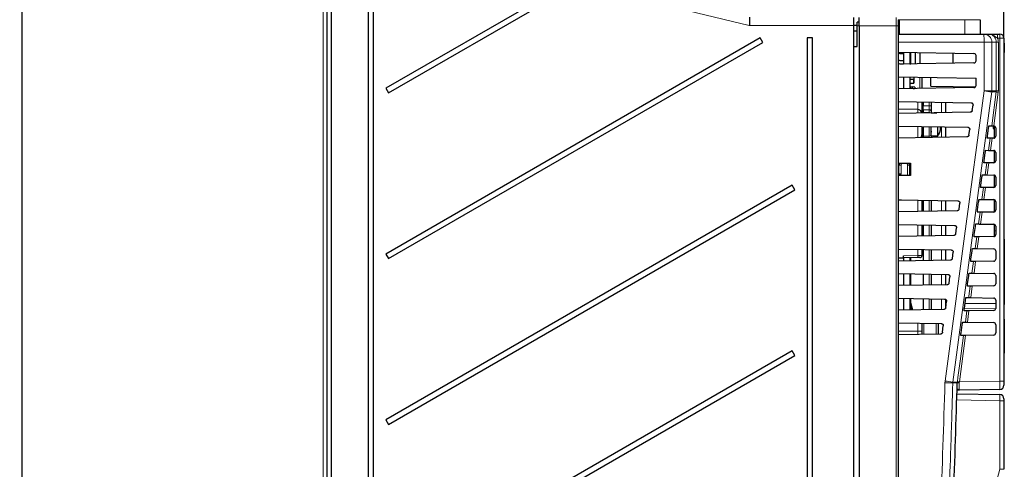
# Model space of a CAD drawing. Header units: millimetres. Extents: x 5 to 418, y 2 to 292.
# Tile 33 of 35: x 221 to 341, y 174 to 229. Entities that reach past the tile are written whole.
import ezdxf

# ---------------------------------------------------------------- set-up
doc = ezdxf.new("R2010")
doc.units = ezdxf.units.MM
doc.layers.add('SLD-0', color=7, linetype='Continuous')
doc.styles.add('SLDTEXTSTYLE0', font='TXT', dxfattribs={"width": 0.605})
doc.dimstyles.new('SLDDIMSTYLE0', dxfattribs={"dimtxt": 3.5, "dimasz": 3.302, "dimexe": 0, "dimexo": 0.0625, "dimgap": 0.875, "dimtad": 1, "dimlfac": 2, "dimrnd": 1e-09, "dimzin": 12, "dimdsep": 46, "dimtxsty": 'SLDTEXTSTYLE0', "dimsah": 1, "dimcen": 0.09, "dimadec": 0, "dimazin": 3, "dimtfac": 1, "dimtofl": 0, "dimtmove": 0, "dimatfit": 3, "dimfxl": 1, "dimfrac": 2, "dimtolj": 1, "dimtzin": 12, "dimarcsym": 0})

# ---------------------------------------------------------------- blocks, each defined once
blk = doc.blocks.new('_D_4')
at = {"layer": 'SLD-0'}
for p, q in [((221.09, 241.3), (221.09, 259.08)), ((341.09, 227.03), (341.09, 259.08)), ((221.09, 258.08), (341.09, 258.08))]:
    blk.add_line(p, q, dxfattribs=at)
for points in [[(221.09, 258.08), (224.4, 257.58), (224.4, 258.59)], [(341.09, 258.08), (337.79, 258.59), (337.79, 257.58)]]:
    blk.add_solid(points, dxfattribs=at)
at = {"layer": 'SLD-0', "insert": (277.08, 262.6), "char_height": 3.5, "attachment_point": 1, "style": 'SLDTEXTSTYLE0'}
blk.add_mtext('240', dxfattribs=at)

msp = doc.modelspace()

# ---------------------------------------------------------------- linework, layer by layer
at = {"color": 7, "linetype": 'Continuous', "lineweight": 18}
for p, q in [((258.1009, 125.561), (258.1009, 240.8079)), ((310.0479, 228.5512), (284.2069, 234.8233)), ((322.7442, 228.5512), (310.0479, 228.5512)), ((323.4442, 228.5262), (323.1942, 228.5262)), ((327.9572, 228.5262), (323.4442, 228.5262)), ((327.9572, 121.2744), (327.9572, 228.5262)), ((327.9572, 228.5262), (328.1942, 228.5262)), ((328.1942, 229.2762), (328.3795, 229.2762)), ((328.3795, 229.2762), (328.3795, 227.5262)), ((336.3412, 229.2762), (328.3795, 229.2762)), ((336.3412, 227.5262), (336.3412, 229.2762)), ((338.1942, 229.2762), (336.3412, 229.2762)), ((340.6029, 227.0262), (340.3127, 227.0262)), ((340.6029, 185.192), (340.6029, 227.0262)), ((340.6029, 227.0262), (341.0942, 227.0262)), ((338.6847, 226.5262), (328.1942, 226.5262)), ((338.6847, 220.5928), (338.6847, 226.5262)), ((339.6308, 226.5262), (338.6847, 226.5262)), ((339.6308, 226.5262), (339.6308, 220.5928)), ((340.1717, 226.5262), (339.6308, 226.5262)), ((340.1717, 220.5928), (340.1717, 226.5262)), ((340.4172, 226.5262), (340.1717, 226.5262)), ((340.4172, 226.5262), (340.4172, 220.5928)), ((330.8485, 220.89), (330.8485, 222.2624)), ((339.6308, 220.5928), (338.6847, 220.5928)), ((339.6102, 216.3346), (340.1629, 220.4602)), ((340.1629, 220.4602), (339.6219, 220.4602)), ((339.6308, 220.5928), (340.1717, 220.5928)), ((340.4062, 220.427), (339.8574, 216.3302)), ((340.1629, 220.4602), (340.1717, 220.5928)), ((340.4172, 220.5928), (340.1717, 220.5928)), ((340.4172, 220.5928), (340.4062, 220.427)), ((330.6029, 218.3137), (330.6029, 219.2667)), ((331.2443, 218.7775), (331.9986, 218.7674)), ((331.9986, 218.7674), (331.9986, 219.2423)), ((331.9986, 218.7674), (332.2443, 218.7674)), ((333.503, 217.9363), (333.503, 219.2161)), ((330.6029, 217.8857), (330.6029, 218.3137)), ((331.9986, 218.2845), (331.2443, 218.2946)), ((331.9986, 217.9623), (331.2443, 217.9751)), ((331.9986, 217.9623), (331.9986, 218.2845)), ((331.9986, 217.91), (331.9986, 217.9623)), ((330.6029, 214.8857), (330.6029, 216.2667)), ((331.9986, 215.09), (331.9986, 216.2423)), ((333.503, 214.9363), (333.503, 216.2161)), ((331.9986, 215.09), (331.2443, 215.0773)), ((331.9986, 214.91), (331.9986, 215.09)), ((339.2093, 213.3416), (339.4066, 214.8142)), ((339.6549, 214.8185), (339.4565, 213.3373)), ((328.5485, 211.5383), (328.2942, 211.5383)), ((328.5485, 211.5383), (328.5485, 210.4555)), ((329.3485, 210.2751), (329.3485, 211.5366)), ((329.3485, 211.5366), (329.5942, 211.5366)), ((338.8084, 210.3486), (339.0038, 211.8071)), ((339.2521, 211.8115), (339.0556, 210.3443)), ((338.4075, 207.3556), (338.601, 208.8001)), ((338.8493, 208.8044), (338.6546, 207.3513)), ((328.6197, 207.3013), (328.1942, 207.2939)), ((330.6029, 205.8857), (330.6029, 207.2667)), ((331.9986, 205.91), (331.9986, 207.2423)), ((333.503, 205.9363), (333.503, 207.2161)), ((338.0065, 204.3626), (338.1982, 205.7931)), ((338.4465, 205.7974), (338.2537, 204.3583)), ((330.6029, 202.8857), (330.6029, 204.2667)), ((331.9986, 202.91), (331.9986, 204.2423)), ((333.503, 202.9363), (333.503, 204.2161)), ((339.8942, 203.5262), (340.0942, 203.5262)), ((337.6056, 201.3696), (337.7954, 202.786)), ((338.0437, 202.7904), (337.8528, 201.3653)), ((341.1442, 202.0262), (341.0942, 202.0262)), ((328.8442, 200.4761), (330.6029, 200.5068)), ((330.6029, 200.5068), (330.6029, 201.2667)), ((331.9986, 199.91), (331.9986, 201.2423)), ((333.503, 199.9363), (333.503, 201.2161)), ((329.7425, 200.2419), (329.7425, 199.8707)), ((337.2047, 198.3766), (337.3926, 199.779)), ((337.6409, 199.7834), (337.4518, 198.3723)), ((329.7425, 198.2817), (329.7425, 196.8707)), ((331.9986, 196.91), (331.9986, 198.2423)), ((333.503, 196.9363), (333.503, 198.2161)), ((337.2381, 196.7763), (337.0509, 195.3793)), ((329.7425, 194.7893), (329.6443, 194.7893)), ((329.7425, 195.2817), (329.7425, 194.7893)), ((329.7425, 194.7893), (329.9875, 193.8749)), ((331.9986, 193.91), (331.9986, 195.2423)), ((333.503, 193.9363), (333.503, 195.216)), ((341.1442, 195.0262), (341.0942, 195.0262)), ((336.2649, 194.0214), (340.0942, 194.0745)), ((336.4028, 192.3906), (336.5869, 193.765)), ((336.8352, 193.7693), (336.65, 192.3863)), ((330.6029, 191.3117), (330.6029, 192.2667)), ((331.3398, 192.2538), (331.3398, 190.8985)), ((332.8485, 190.9249), (332.8485, 192.2275)), ((341.1442, 192.5108), (341.0942, 192.5108)), ((330.6029, 191.3117), (328.1942, 191.3117)), ((330.6029, 190.8857), (330.6029, 191.3117)), ((331.0942, 191.3117), (330.6029, 191.3117)), ((336.4324, 190.7623), (335.6747, 185.106)), ((341.1442, 188.6137), (341.0942, 188.6137)), ((333.9283, 185.2112), (333.9113, 185.0007)), ((334.8569, 184.9733), (334.8655, 185.0786)), ((335.4151, 184.9733), (334.8569, 184.9733)), ((334.8655, 185.0786), (335.4234, 185.0786)), ((335.4151, 184.9733), (335.4234, 185.0786)), ((335.4234, 185.0786), (335.4315, 185.1391)), ((335.6665, 185.0575), (335.6601, 184.9943)), ((335.6747, 185.106), (335.6665, 185.0575)), ((335.6747, 185.106), (340.6029, 185.192)), ((341.0942, 185.192), (340.6029, 185.192)), ((340.6029, 182.8091), (335.3467, 182.9009)), ((340.6029, 174.4466), (340.6029, 182.8091)), ((341.0942, 182.8091), (340.6029, 182.8091)), ((340.6029, 174.4466), (341.0942, 174.4466))]:
    msp.add_line(p, q, dxfattribs=at)
at = {"color": 7, "linetype": 'Continuous', "lineweight": 25}
for p, q in [((258.5942, 106.8012), (258.5942, 240.8012)), ((259.0942, 125.5512), (259.0942, 240.8012)), ((221.3442, 237.3012), (221.3442, 130.2477)), ((263.5942, 234.3012), (263.5942, 113.3012)), ((264.2442, 113.3012), (264.2442, 234.3012)), ((287.006, 233.1844), (265.7442, 220.9089)), ((266.0692, 220.346), (287.331, 232.6215)), ((310.0942, 229.5688), (310.0942, 228.9379)), ((322.7442, 229.5512), (322.7442, 228.5512)), ((323.4442, 228.5262), (323.4442, 229.5262)), ((322.7442, 228.6262), (323.1942, 228.6262)), ((322.7442, 228.5512), (322.7442, 121.0512)), ((323.4442, 228.9819), (323.1942, 228.9775)), ((323.1942, 228.5262), (323.1942, 228.9775)), ((323.1942, 226.0262), (323.1942, 228.5262)), ((323.4442, 228.5262), (323.4442, 121.0379)), ((328.1942, 229.2762), (328.1942, 228.5262)), ((328.1942, 228.5262), (328.1942, 121.2744)), ((338.1942, 229.2762), (338.1942, 227.5262)), ((311.3829, 227.0512), (265.7442, 200.7016)), ((311.7079, 226.4883), (311.3829, 227.0512)), ((317.7442, 227.0512), (317.0942, 227.0512)), ((317.0942, 227.0512), (317.0942, 122.5512)), ((317.7442, 122.5512), (317.7442, 227.0512)), ((322.7442, 227.9262), (323.1942, 227.9262)), ((328.1942, 227.5262), (338.6324, 227.5262)), ((338.6324, 227.5262), (339.1702, 227.5262)), ((340.304, 227.5262), (340.5942, 227.5262)), ((341.0942, 227.0262), (341.0942, 185.192)), ((266.0692, 200.1387), (311.7079, 226.4883)), ((322.7442, 226.0183), (323.1942, 226.0262)), ((341.1442, 226.4243), (341.0942, 226.4243)), ((341.1442, 225.8743), (341.0942, 225.8743)), ((341.1442, 225.8243), (341.0942, 225.8243)), ((341.1442, 226.4243), (341.1442, 225.8743)), ((341.1442, 225.8243), (341.1442, 225.8743)), ((341.1442, 225.8243), (341.1442, 225.2743)), ((328.1942, 225.3087), (337.4485, 225.1472)), ((328.1942, 225.2762), (328.8443, 225.2762)), ((328.1942, 225.2048), (328.3943, 225.1512)), ((328.3943, 225.1512), (328.8443, 225.1512)), ((328.8443, 225.2974), (328.8443, 223.855)), ((329.6443, 225.2834), (329.6443, 223.8689)), ((329.6443, 224.9512), (329.7443, 224.9512)), ((329.7443, 223.8707), (329.7443, 225.2817)), ((330.3043, 223.8805), (330.3043, 225.2719)), ((330.8643, 225.2621), (330.8643, 223.8902)), ((334.8943, 223.9606), (334.8943, 225.1918)), ((337.6942, 224.2551), (337.6942, 224.8972)), ((341.1442, 225.2743), (341.0942, 225.2743)), ((341.1442, 225.2719), (341.0942, 225.2719)), ((341.1442, 225.265), (341.0942, 225.265)), ((328.3391, 224.2864), (328.1942, 224.3119)), ((328.3943, 224.3012), (328.1942, 224.2476)), ((337.4485, 224.0052), (328.1942, 223.8436)), ((328.1942, 223.9548), (328.3943, 223.9012)), ((328.3943, 224.3012), (328.8443, 224.3012)), ((328.3943, 223.9012), (328.8443, 223.9012)), ((328.7443, 223.9012), (328.7443, 223.8532)), ((329.6443, 223.9012), (329.7443, 223.9012)), ((328.1942, 222.3087), (337.6942, 222.1429)), ((328.8443, 222.2974), (328.8443, 220.855)), ((329.6443, 222.2834), (329.6443, 220.8689)), ((330.1443, 221.5762), (330.1443, 222.2747)), ((331.0942, 222.2581), (331.0942, 220.8942)), ((332.1942, 221.1762), (332.1942, 222.2389)), ((337.6942, 221.2551), (337.6942, 222.1429)), ((265.7442, 220.9089), (266.0692, 220.346)), ((337.4485, 221.0052), (328.1942, 220.8436)), ((329.6443, 222.0262), (330.0943, 222.0262)), ((329.6443, 221.5262), (330.0943, 221.5262)), ((330.0443, 220.9012), (329.6443, 220.9012)), ((329.9693, 221.0862), (329.6943, 221.0377)), ((329.6943, 220.9012), (329.6943, 221.0377)), ((329.9693, 220.9012), (329.9693, 221.0862)), ((330.2443, 221.0377), (329.9693, 221.0862)), ((330.0443, 220.8759), (330.0443, 220.9012)), ((330.0443, 220.9012), (330.1746, 220.8782)), ((330.0943, 221.5262), (330.0943, 222.0262)), ((330.0943, 221.5762), (330.1443, 221.5762)), ((330.2443, 221.0377), (330.2443, 220.8794)), ((332.1942, 221.1762), (337.6239, 221.0814)), ((328.1942, 219.3087), (337.084, 219.1535)), ((331.0942, 219.2581), (331.0942, 217.8942)), ((331.2443, 219.2555), (331.2443, 218.7775)), ((331.2443, 218.2946), (331.2443, 218.7775)), ((332.2443, 219.238), (332.2443, 218.7674)), ((332.2443, 218.7674), (332.2443, 218.0431)), ((333.9943, 219.2075), (333.9943, 217.9449)), ((337.2403, 218.2141), (337.3286, 218.8704)), ((330.6029, 218.3137), (328.1942, 218.3558)), ((336.9957, 217.9973), (328.1942, 217.8436)), ((331.2443, 218.2946), (331.2443, 217.9751)), ((331.2443, 217.9751), (331.2443, 217.8969)), ((332.2443, 218.0431), (332.2443, 217.9262)), ((332.2443, 217.9262), (332.9231, 217.9262)), ((332.2443, 217.9143), (332.2443, 217.9262)), ((328.1942, 216.3087), (336.6815, 216.1606)), ((331.0942, 216.2581), (331.0942, 215.2385)), ((331.2443, 216.2555), (331.2443, 215.0773)), ((332.2443, 215.1262), (332.2443, 216.238)), ((333.0293, 215.3137), (333.0293, 216.2243)), ((333.3543, 215.92), (333.3543, 216.2186)), ((333.9943, 216.2075), (333.9943, 214.9449)), ((339.2705, 216.3406), (339.6102, 216.3346)), ((339.7942, 216.3314), (339.7942, 216.2764)), ((339.7942, 216.2764), (339.8942, 216.2764)), ((339.7942, 216.2764), (339.7942, 216.222)), ((339.7942, 216.222), (339.7942, 216.1836)), ((339.7942, 216.222), (339.8942, 216.222)), ((339.7942, 216.1836), (339.8942, 216.1836)), ((339.8485, 216.3305), (339.8574, 216.3302)), ((339.8942, 216.3255), (339.8942, 214.8269)), ((336.5914, 214.9902), (328.1942, 214.8436)), ((331.0942, 215.7762), (331.2443, 215.7762)), ((331.0942, 215.2385), (331.0942, 214.8942)), ((331.2443, 215.0773), (331.2443, 214.8969)), ((332.2443, 215.1262), (333.0293, 215.1262)), ((332.2443, 215.1262), (332.2443, 215.0093)), ((332.2443, 215.0093), (332.2443, 214.9143)), ((333.0293, 215.1262), (333.0293, 215.3137)), ((333.3543, 215.8262), (333.3543, 215.92)), ((336.836, 215.207), (336.9262, 215.8774)), ((339.0877, 215.0762), (339.2218, 216.0762)), ((339.7817, 216.0177), (339.8942, 216.0177)), ((339.7942, 216.0218), (339.8942, 216.0218)), ((339.7942, 216.0218), (339.7942, 216.0217)), ((340.0942, 216.0805), (340.0942, 215.0718)), ((339.4066, 214.8142), (339.0652, 214.8082)), ((339.6374, 214.8182), (339.6549, 214.8185)), ((339.8485, 214.8219), (339.6549, 214.8185)), ((338.6855, 212.0762), (338.8196, 213.0762)), ((338.8695, 213.3476), (339.2093, 213.3416)), ((339.4565, 213.3373), (339.4391, 213.3376)), ((339.4565, 213.3373), (339.8485, 213.3305)), ((339.8942, 213.3254), (339.8942, 211.8269)), ((340.0942, 213.0805), (340.0942, 212.0718)), ((328.2441, 211.7762), (329.6955, 211.7775)), ((328.2441, 210.2761), (328.2441, 211.7762)), ((328.2441, 211.6923), (328.3143, 211.6923)), ((328.2441, 211.512), (328.2942, 211.5128)), ((328.2942, 210.451), (328.2942, 211.5383)), ((329.5942, 211.5355), (329.6955, 211.5373)), ((329.5942, 211.5366), (329.5942, 210.2749)), ((329.6443, 211.7775), (329.6443, 211.5364)), ((329.6955, 211.7775), (329.6955, 210.2748)), ((339.0038, 211.8071), (338.6624, 211.8012)), ((339.2346, 211.8112), (339.2521, 211.8115)), ((339.8485, 211.8219), (339.2521, 211.8115)), ((328.2942, 210.5395), (328.2441, 210.5404)), ((328.5485, 210.4555), (328.2441, 210.4502)), ((329.6955, 210.2748), (328.2441, 210.2761)), ((329.6955, 210.5151), (329.5942, 210.5168)), ((329.6443, 210.5159), (329.6443, 210.2748)), ((338.4686, 210.3545), (338.8084, 210.3486)), ((339.0556, 210.3443), (339.0381, 210.3446)), ((339.0556, 210.3443), (339.8485, 210.3305)), ((339.8942, 210.3254), (339.8942, 208.8269)), ((315.2692, 209.0876), (265.7442, 180.4944)), ((315.5942, 208.5247), (315.2692, 209.0876)), ((338.2832, 209.0762), (338.4173, 210.0762)), ((340.0942, 210.0805), (340.0942, 209.0718)), ((266.0692, 179.9314), (315.5942, 208.5247)), ((338.601, 208.8001), (338.2595, 208.7942)), ((338.8318, 208.8041), (338.8493, 208.8044)), ((339.8485, 208.8219), (338.8493, 208.8044)), ((328.1942, 207.3087), (335.4742, 207.1816)), ((331.0942, 207.2581), (331.0942, 205.8943)), ((331.2443, 207.2555), (331.2443, 205.8969)), ((332.2443, 207.238), (332.2443, 205.9143)), ((333.9943, 207.2075), (333.9943, 205.9449)), ((335.623, 206.1859), (335.7188, 206.8985)), ((337.8809, 206.0762), (338.015, 207.0762)), ((338.0676, 207.3615), (338.4075, 207.3556)), ((338.6546, 207.3513), (338.6372, 207.3516)), ((338.6546, 207.3513), (339.8485, 207.3305)), ((339.8942, 207.3254), (339.8942, 205.8269)), ((340.0942, 207.0805), (340.0942, 206.0718)), ((335.3784, 205.969), (328.1942, 205.8436)), ((338.1982, 205.7931), (337.8567, 205.7871)), ((338.429, 205.7971), (338.4465, 205.7974)), ((339.8485, 205.8219), (338.4465, 205.7974)), ((328.1942, 204.3087), (335.0718, 204.1887)), ((331.0942, 204.2581), (331.0942, 202.8942)), ((331.2443, 204.2555), (331.2443, 202.8969)), ((332.2443, 204.238), (332.2443, 202.9143)), ((333.9943, 204.2075), (333.9943, 202.9449)), ((337.6666, 204.3685), (338.0065, 204.3626)), ((338.2537, 204.3583), (338.2363, 204.3586)), ((338.2537, 204.3583), (339.8485, 204.3305)), ((339.8942, 204.3254), (339.8942, 203.5262)), ((334.974, 202.962), (328.1942, 202.8436)), ((335.2187, 203.1788), (335.3164, 203.9055)), ((337.4787, 203.0762), (337.6128, 204.0762)), ((339.8942, 203.5262), (339.8942, 202.8269)), ((340.0942, 204.0805), (340.0942, 203.0718)), ((337.7954, 202.786), (337.4538, 202.7801)), ((338.0262, 202.7901), (338.0437, 202.7904)), ((339.8485, 202.8219), (338.0437, 202.7904)), ((341.1442, 202.5262), (341.0942, 202.5262)), ((341.1442, 202.5262), (341.1442, 202.0262)), ((341.1442, 202.0262), (341.1442, 195.0262)), ((265.7442, 200.7016), (266.0692, 200.1387)), ((328.1942, 201.3087), (334.6693, 201.1957)), ((331.0942, 201.2581), (331.0942, 200.5111)), ((331.2443, 201.2555), (331.2443, 199.8969)), ((332.2443, 201.238), (332.2443, 199.9143)), ((333.9943, 201.2075), (333.9943, 199.9449)), ((334.8143, 200.1717), (334.9139, 200.9125)), ((337.0764, 200.0762), (337.2105, 201.0762)), ((337.2656, 201.3755), (337.6056, 201.3696)), ((337.8528, 201.3653), (337.8354, 201.3656)), ((337.8528, 201.3653), (339.8485, 201.3305)), ((340.0942, 201.0805), (340.0942, 200.0718)), ((328.1942, 200.2215), (328.8442, 200.2262)), ((334.5697, 199.9549), (328.1942, 199.8436)), ((328.8442, 200.2262), (328.8442, 200.4761)), ((330.6029, 200.2569), (328.8442, 200.2262)), ((328.8442, 200.2262), (328.8442, 199.855)), ((328.8443, 200.2262), (328.8443, 199.855)), ((329.6443, 200.2401), (329.6443, 199.8689)), ((337.3926, 199.779), (337.051, 199.7731)), ((337.6234, 199.783), (337.6409, 199.7834)), ((339.8485, 199.8219), (337.6409, 199.7834)), ((328.1942, 198.3087), (334.2668, 198.2027)), ((328.8442, 198.2974), (328.8442, 196.855)), ((328.8443, 198.2974), (328.8443, 196.855)), ((329.6443, 198.2834), (329.6443, 196.8689)), ((331.2443, 198.2555), (331.2443, 196.8969)), ((332.2443, 198.238), (332.2443, 196.9143)), ((333.9943, 198.2075), (333.9943, 196.9449)), ((336.8647, 198.3825), (337.2047, 198.3766)), ((337.4518, 198.3723), (337.4344, 198.3726)), ((337.4518, 198.3723), (339.8485, 198.3305)), ((334.1653, 196.9479), (328.1942, 196.8436)), ((334.41, 197.1647), (334.5115, 197.9196)), ((336.6741, 197.0762), (336.8082, 198.0762)), ((340.0942, 198.0805), (340.0942, 197.0718)), ((336.9897, 196.772), (336.6481, 196.766)), ((337.2206, 196.776), (337.2381, 196.7763)), ((339.8485, 196.8219), (337.2381, 196.7763)), ((328.1942, 195.3087), (333.8644, 195.2097)), ((328.8442, 195.2974), (328.8442, 193.855)), ((328.8442, 194.7912), (328.8443, 194.7912)), ((328.8443, 195.2974), (328.8443, 193.855)), ((329.6443, 195.2834), (329.6443, 193.8689)), ((329.6443, 194.5022), (329.7078, 194.5022)), ((329.8862, 193.8732), (329.6477, 194.7635)), ((329.7078, 194.5022), (329.7078, 194.5392)), ((329.7078, 194.5123), (329.7153, 194.5109)), ((331.2443, 195.2555), (331.2443, 193.8969)), ((332.2443, 195.238), (332.2443, 193.9143)), ((333.9943, 195.1671), (333.9943, 194.1212)), ((334.0056, 194.1576), (334.109, 194.9266)), ((336.2719, 194.0762), (336.4059, 195.0762)), ((340.0942, 194.6833), (336.3445, 194.6178)), ((336.4637, 195.3895), (336.8038, 195.3836)), ((337.0509, 195.3793), (337.0335, 195.3796)), ((337.0509, 195.3793), (339.8485, 195.3305)), ((340.0942, 195.0805), (340.0942, 194.0718)), ((341.1442, 194.5262), (341.0942, 194.5262)), ((341.1442, 195.0262), (341.1442, 194.5262)), ((333.761, 193.9408), (328.1942, 193.8436)), ((329.6443, 194.4625), (329.7283, 194.4625)), ((329.6443, 194.2512), (329.7849, 194.2512)), ((336.5869, 193.765), (336.2453, 193.759)), ((339.8485, 193.8219), (336.8352, 193.7693)), ((328.1942, 192.3087), (333.4619, 192.2168)), ((331.0942, 192.2581), (331.0942, 191.3117)), ((333.0942, 192.2232), (333.0942, 190.9292)), ((336.0627, 192.3965), (336.4028, 192.3906)), ((336.65, 192.3863), (339.8485, 192.3305)), ((340.0942, 192.0805), (340.0942, 191.0718)), ((341.1442, 192.7483), (341.1442, 192.5108)), ((341.1442, 192.5108), (341.1442, 188.6137)), ((333.3566, 190.9337), (328.1942, 190.8436)), ((331.0942, 191.3117), (331.0942, 190.8942)), ((333.6013, 191.1506), (333.7066, 191.9336)), ((335.8696, 191.0762), (336.0037, 192.0762)), ((336.1841, 190.7579), (335.8424, 190.752)), ((339.8485, 190.8219), (336.4324, 190.7623)), ((315.2692, 188.8804), (265.7442, 160.2871)), ((315.5942, 188.3175), (315.2692, 188.8804)), ((341.1442, 187.9012), (341.1442, 188.6137)), ((266.0692, 159.7242), (315.5942, 188.3175)), ((341.1442, 187.9012), (341.0942, 187.9012)), ((341.1442, 187.5012), (341.0942, 187.5012)), ((341.1442, 186.4012), (341.1442, 187.5012)), ((341.1442, 186.4012), (341.0942, 186.4012)), ((341.1442, 186.3871), (341.0942, 186.3871)), ((341.0942, 185.192), (341.0942, 184.6921)), ((340.6029, 184.1921), (335.6698, 184.106)), ((335.3717, 183.6503), (340.6029, 183.559)), ((341.0942, 183.0591), (341.0942, 182.8091)), ((341.0942, 182.8091), (341.0942, 174.4466)), ((265.7442, 180.4944), (266.0692, 179.9314))]:
    msp.add_line(p, q, dxfattribs=at)
at = {"color": 7, "linetype": 'Continuous', "lineweight": 25, "flags": 128}
for points in [[(310.0942, 228.9379), (310.0792, 228.8128), (310.0637, 228.6832), (310.0479, 228.5512)], [(330.8485, 200.2612), (330.8438, 200.2611), (330.8299, 200.2608), (330.8073, 200.2604), (330.7768, 200.2599), (330.7397, 200.2593), (330.6972, 200.2585), (330.651, 200.2577), (330.6029, 200.2569)]]:
    msp.add_lwpolyline(points, dxfattribs=at)
at = {"color": 7, "linetype": 'Continuous', "lineweight": 18, "flags": 128}
for points in [[(333.9283, 185.2112), (336.3058, 202.8957), (338.6847, 220.5928)], [(339.6219, 220.4602), (339.3555, 218.478), (338.2897, 210.5495), (334.8655, 185.0786)], [(330.6029, 200.5068), (330.6992, 200.5077), (330.7915, 200.5085), (330.8765, 200.5092), (330.9508, 200.5099), (331.0117, 200.5104), (331.0569, 200.5108), (331.0848, 200.511), (331.0942, 200.5111)], [(336.8038, 195.3836), (336.8255, 195.5461), (336.9897, 196.772)], [(335.4315, 185.1391), (335.4978, 185.6347), (335.7634, 187.617), (336.1841, 190.7579)], [(333.9623, 149.6937), (337.1888, 161.7206), (340.6029, 174.4466)]]:
    msp.add_lwpolyline(points, dxfattribs=at)
at = {"color": 7, "linetype": 'Continuous', "lineweight": 18}
for centre, radius, start, end in [((333.8691, 226.7755), 4.8221, 357.035838, 8.955591), ((338.6316, 226.527), 0.9992, 359.953997, 89.952438), ((333.1434, 227.1512), 7.1704, 359.001271, 2.998031), ((333.4335, 227.1512), 7.1704, 359.001271, 2.998031), ((333.8291, 182.9004), 38.0039, 81.232373, 82.659472), ((338.6285, 220.5928), 1.0022, 352.395617, 359.999735), ((344.0732, 248.245), 28.0587, 261.988992, 262.490386), ((331.9986, 218.0389), 0.2457, 0.985317, 89.999766), ((331.9949, 217.7073), 0.2551, 53.602849, 89.165057), ((331.9986, 215.3357), 0.2457, 270.00096, 359.013956), ((332.0096, 215.0094), 0.2347, 336.004449, 359.964569), ((328.8985, 211.5383), 0.35, 137.093213, 180), ((328.9985, 211.5366), 0.35, 0, 43.423906), ((327.0133, 200.3819), 3.5918, 358.005936, 1.994064), ((331.1082, 189.5983), 5.3677, 104.739536, 105.788981), ((329.0114, -0.7635), 185.8288, 88.197377, 88.489053), ((329.0625, 147.4492), 38.0742, 81.233231, 82.657604), ((335.589, 184.384), 0.6144, 83.360517, 106.441326), ((335.4206, 183.6338), 1.4448, 80.200382, 89.888176), ((339.3999, 213.35), 28.4886, 261.992775, 262.486602), ((335.2918, 184.3206), 0.2249, 297.762723, 327.946614)]:
    msp.add_arc(centre, radius, start, end, dxfattribs=at)
at = {"color": 7, "linetype": 'Continuous', "lineweight": 25}
for centre, radius, start, end in [((340.5942, 227.0262), 0.5, 0, 90), ((337.4442, 224.8972), 0.25, 0, 89), ((337.4442, 224.2551), 0.25, 271, 0), ((337.4442, 221.2551), 0.25, 271, 0), ((330.5942, 217.8138), 0.5, 9.243224, 89), ((339.8442, 216.0805), 0.25, 0, 86.968828), ((330.5942, 215.2385), 0.5, 316.097619, 0), ((339.8442, 215.0718), 0.25, 271, 0), ((339.8442, 213.0805), 0.25, 0, 89), ((328.8942, 211.5383), 0.6, 154.797042, 180), ((328.9942, 211.5366), 0.6, 360, 23.667072), ((339.8442, 212.0718), 0.25, 271, 0), ((339.8442, 210.0805), 0.25, 0, 89), ((339.8442, 209.0718), 0.25, 271, 0), ((339.8442, 207.0805), 0.25, 0, 89), ((339.8442, 206.0718), 0.25, 271, 0), ((339.8442, 204.0805), 0.25, 0, 89), ((339.8442, 203.0718), 0.25, 271, 0), ((330.8442, 200.5111), 0.25, 271, 0), ((339.8442, 201.0805), 0.25, 0, 89), ((339.8442, 200.0718), 0.25, 271, 0), ((339.8442, 198.0805), 0.25, 0, 89), ((339.8442, 197.0718), 0.25, 271, 0), ((329.7443, 194.7893), 0.1, 180, 195), ((339.8442, 195.0805), 0.25, 0, 89), ((339.8442, 194.0718), 0.25, 271, 0), ((339.8442, 192.0805), 0.25, 0, 89), ((339.8442, 191.0718), 0.25, 271, 0), ((340.5942, 184.6921), 0.5, 271, 0), ((340.5942, 183.0591), 0.5, 0, 89)]:
    msp.add_arc(centre, radius, start, end, dxfattribs=at)
at = {"color": 7, "linetype": 'Continuous', "lineweight": 18}
for centre, major_axis, ratio, start_param, end_param in [((327.9442, 228.5262), (0, 1), 0.01308399, 4.71238898, 6.28318531), ((331.9943, 218.7676), (-0.0033, 0.5001), 0.0087219, 3.40321679, 4.71198001), ((340.5942, 185.1921), (-0.0087, 1), 0.00872421, 3.1416688, 4.71216054), ((340.5942, 182.8091), (0.0087, 0.75), 0.01163277, 4.71262587, 6.28311761)]:
    msp.add_ellipse(centre, major_axis=major_axis, ratio=ratio, start_param=start_param, end_param=end_param, dxfattribs=at)
at = {"color": 7, "linetype": 'Continuous', "lineweight": 25}
for points, knots in [([(339.1702, 227.5262), (339.171, 227.5262), (339.2957, 227.5262), (339.5111, 227.5262), (339.9046, 227.5262), (340.1762, 227.5262), (340.304, 227.5262)], [0, 0, 0, 0, 0.00273766, 0.42562096, 0.7295683, 1, 1, 1, 1]), ([(337.084, 219.1535), (337.1123, 219.1503), (337.1689, 219.1437), (337.2438, 219.0989), (337.2993, 219.0339), (337.3317, 218.954), (337.3296, 218.8981), (337.3286, 218.8704)], [0, 0, 0, 0, 0.2016563, 0.4033281, 0.60440316, 0.80428625, 1, 1, 1, 1]), ([(337.2403, 218.2141), (337.2339, 218.1867), (337.2209, 218.1319), (337.1684, 218.0636), (337.0981, 218.0157), (337.0364, 217.9989), (337.002, 217.9975), (336.9957, 217.9973)], [0, 0, 0, 0, 0.23590092, 0.47178646, 0.70854418, 0.94674837, 1, 1, 1, 1]), ([(336.6815, 216.1606), (336.7098, 216.1573), (336.7665, 216.1507), (336.8413, 216.1059), (336.8969, 216.041), (336.9292, 215.9611), (336.9272, 215.9051), (336.9262, 215.8774)], [0, 0, 0, 0, 0.20165405, 0.4033391, 0.60442521, 0.80430615, 1, 1, 1, 1]), ([(339.2218, 216.0762), (339.2234, 216.0879), (339.2291, 216.1295), (339.2396, 216.1991), (339.2521, 216.2723), (339.2627, 216.3226), (339.2682, 216.3396), (339.2701, 216.3404), (339.2705, 216.3406)], [0, 0, 0, 0, 0.08506795, 0.30200302, 0.51961679, 0.73676778, 0.95223496, 1, 1, 1, 1]), ([(339.6102, 216.3346), (339.6139, 216.3346), (339.6213, 216.3344), (339.6667, 216.3336), (339.7318, 216.3325), (339.7968, 216.3314), (339.8367, 216.3307), (339.8485, 216.3305)], [0, 0, 0, 0, 0.22525622, 0.45047549, 0.67647339, 0.9039313, 1, 1, 1, 1]), ([(339.7942, 216.1742), (339.7942, 216.1668), (339.7942, 216.1369), (339.7942, 216.0899), (339.7942, 216.041), (339.7942, 216.0282), (339.7942, 216.0218)], [0, 0, 0, 0, 0.113369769, 0.458294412, 0.729274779, 1, 1, 1, 1]), ([(332.1917, 215.7085), (332.206, 215.6907), (332.237, 215.6521), (332.2417, 215.6027), (332.2443, 215.5762)], [0, 0, 0, 0, 0.46236562, 1, 1, 1, 1]), ([(333.0293, 215.127), (333.108, 215.2322), (333.2655, 215.4426), (333.3247, 215.6986), (333.3543, 215.8266)], [0, 0, 0, 0, 0.50000294, 1, 1, 1, 1]), ([(336.836, 215.207), (336.8295, 215.1796), (336.8166, 215.1248), (336.7641, 215.0565), (336.6937, 215.0086), (336.6321, 214.9919), (336.5977, 214.9905), (336.5914, 214.9902)], [0, 0, 0, 0, 0.23592021, 0.47178815, 0.70854511, 0.94674854, 1, 1, 1, 1]), ([(339.0652, 214.8082), (339.0647, 214.8087), (339.0629, 214.8102), (339.0623, 214.832), (339.0658, 214.8852), (339.0732, 214.9597), (339.0813, 215.0274), (339.0865, 215.0666), (339.0877, 215.0762)], [0, 0, 0, 0, 0.081981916, 0.294147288, 0.505642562, 0.717555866, 0.931025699, 1, 1, 1, 1]), ([(339.6549, 214.8185), (339.6263, 214.818), (339.569, 214.817), (339.4935, 214.8157), (339.4374, 214.8147), (339.4111, 214.8142), (339.4077, 214.8142), (339.4066, 214.8142)], [0, 0, 0, 0, 0.22489773, 0.4498619, 0.67361631, 0.89493313, 1, 1, 1, 1]), ([(338.8196, 213.0762), (338.8213, 213.0887), (338.8272, 213.1319), (338.838, 213.2037), (338.8508, 213.2785), (338.8616, 213.3298), (338.8672, 213.3466), (338.8692, 213.3474), (338.8695, 213.3476)], [0, 0, 0, 0, 0.08854296, 0.305498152, 0.523118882, 0.740262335, 0.955693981, 1, 1, 1, 1]), ([(339.2093, 213.3416), (339.213, 213.3416), (339.2204, 213.3414), (339.2658, 213.3406), (339.3309, 213.3395), (339.3987, 213.3383), (339.4417, 213.3376), (339.4565, 213.3373)], [0, 0, 0, 0, 0.22000732, 0.43998442, 0.66070986, 0.88286411, 1, 1, 1, 1]), ([(338.6624, 211.8012), (338.6618, 211.8017), (338.6599, 211.8034), (338.6594, 211.8263), (338.663, 211.8813), (338.6707, 211.958), (338.679, 212.027), (338.6842, 212.0668), (338.6855, 212.0762)], [0, 0, 0, 0, 0.08535899, 0.29750047, 0.50900079, 0.72091643, 0.93441787, 1, 1, 1, 1]), ([(339.2521, 211.8115), (339.2235, 211.811), (339.1662, 211.81), (339.0907, 211.8087), (339.0346, 211.8077), (339.0083, 211.8072), (339.0049, 211.8072), (339.0038, 211.8071)], [0, 0, 0, 0, 0.22492194, 0.44987415, 0.67363351, 0.89496224, 1, 1, 1, 1]), ([(338.4173, 210.0762), (338.4191, 210.0895), (338.4252, 210.1343), (338.4364, 210.2083), (338.4496, 210.2847), (338.4606, 210.3369), (338.4663, 210.3537), (338.4682, 210.3544), (338.4686, 210.3545)], [0, 0, 0, 0, 0.091848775, 0.308825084, 0.526445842, 0.743577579, 0.958980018, 1, 1, 1, 1]), ([(338.8084, 210.3486), (338.8121, 210.3485), (338.8194, 210.3484), (338.8649, 210.3476), (338.93, 210.3465), (338.9978, 210.3453), (339.0407, 210.3446), (339.0556, 210.3443)], [0, 0, 0, 0, 0.220013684, 0.439993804, 0.660723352, 0.882899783, 1, 1, 1, 1]), ([(338.2595, 208.7942), (338.2589, 208.7947), (338.257, 208.7965), (338.2565, 208.8206), (338.2603, 208.8773), (338.2682, 208.9563), (338.2767, 209.0267), (338.282, 209.0671), (338.2832, 209.0762)], [0, 0, 0, 0, 0.08856556, 0.30069663, 0.51219799, 0.72412901, 0.93767559, 1, 1, 1, 1]), ([(338.8493, 208.8044), (338.8207, 208.8039), (338.7634, 208.8029), (338.6879, 208.8016), (338.6318, 208.8006), (338.6055, 208.8002), (338.6021, 208.8001), (338.601, 208.8001)], [0, 0, 0, 0, 0.22492464, 0.44989864, 0.6736609, 0.89498528, 1, 1, 1, 1]), ([(335.4742, 207.1816), (335.5025, 207.1784), (335.5592, 207.1718), (335.634, 207.127), (335.6896, 207.062), (335.7219, 206.9821), (335.7199, 206.9262), (335.7188, 206.8985)], [0, 0, 0, 0, 0.201668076, 0.403358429, 0.604439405, 0.804327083, 1, 1, 1, 1]), ([(338.015, 207.0762), (338.017, 207.0903), (338.0233, 207.1367), (338.0348, 207.2129), (338.0483, 207.2909), (338.0596, 207.344), (338.0653, 207.3608), (338.0673, 207.3614), (338.0676, 207.3615)], [0, 0, 0, 0, 0.09497444, 0.31197531, 0.52961372, 0.74672209, 0.96209963, 1, 1, 1, 1]), ([(338.4075, 207.3556), (338.4112, 207.3556), (338.4185, 207.3554), (338.4639, 207.3546), (338.5291, 207.3535), (338.5969, 207.3523), (338.6398, 207.3516), (338.6546, 207.3513)], [0, 0, 0, 0, 0.22001816, 0.44000886, 0.660739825, 0.882917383, 1, 1, 1, 1]), ([(335.623, 206.1859), (335.6166, 206.1585), (335.6036, 206.1037), (335.5511, 206.0354), (335.4807, 205.9875), (335.4191, 205.9707), (335.3847, 205.9693), (335.3784, 205.969)], [0, 0, 0, 0, 0.2359184, 0.47177803, 0.70850944, 0.94673031, 1, 1, 1, 1]), ([(337.8567, 205.7871), (337.8561, 205.7877), (337.854, 205.7897), (337.8536, 205.8148), (337.8575, 205.8734), (337.8657, 205.9546), (337.8743, 206.0264), (337.8798, 206.0673), (337.8809, 206.0762)], [0, 0, 0, 0, 0.09160975, 0.30372277, 0.5152143, 0.72716986, 0.94074046, 1, 1, 1, 1]), ([(338.4465, 205.7974), (338.4179, 205.7969), (338.3606, 205.7959), (338.2851, 205.7946), (338.229, 205.7936), (338.2027, 205.7931), (338.1993, 205.7931), (338.1982, 205.7931)], [0, 0, 0, 0, 0.224933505, 0.449899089, 0.673666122, 0.895010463, 1, 1, 1, 1]), ([(335.0718, 204.1887), (335.1001, 204.1854), (335.1567, 204.1788), (335.2316, 204.134), (335.2871, 204.069), (335.3195, 203.9891), (335.3174, 203.9332), (335.3164, 203.9055)], [0, 0, 0, 0, 0.2016539, 0.40335041, 0.60443303, 0.80431027, 1, 1, 1, 1]), ([(337.6128, 204.0762), (337.6148, 204.0911), (337.6213, 204.1391), (337.6332, 204.2175), (337.647, 204.2971), (337.6585, 204.3512), (337.6643, 204.3678), (337.6663, 204.3685), (337.6666, 204.3685)], [0, 0, 0, 0, 0.09795348, 0.31496844, 0.5326086, 0.7497134, 0.96506435, 1, 1, 1, 1]), ([(338.0065, 204.3626), (338.0102, 204.3625), (338.0176, 204.3624), (338.063, 204.3616), (338.1282, 204.3605), (338.196, 204.3593), (338.2389, 204.3586), (338.2537, 204.3583)], [0, 0, 0, 0, 0.22002635, 0.44002103, 0.66076897, 0.88295307, 1, 1, 1, 1]), ([(335.2187, 203.1788), (335.2122, 203.1514), (335.1993, 203.0966), (335.1467, 203.0283), (335.0764, 202.9804), (335.0147, 202.9636), (334.9803, 202.9622), (334.974, 202.962)], [0, 0, 0, 0, 0.23589104, 0.4717667, 0.7085145, 0.94670871, 1, 1, 1, 1]), ([(337.4538, 202.7801), (337.4532, 202.7807), (337.4511, 202.7828), (337.4507, 202.8091), (337.4548, 202.8695), (337.4632, 202.9528), (337.472, 203.0261), (337.4775, 203.0675), (337.4787, 203.0762)], [0, 0, 0, 0, 0.0945066, 0.30660754, 0.5181012, 0.73005732, 0.9436567, 1, 1, 1, 1]), ([(338.0437, 202.7904), (338.0151, 202.7899), (337.9578, 202.7889), (337.8823, 202.7876), (337.8262, 202.7866), (337.7999, 202.7861), (337.7965, 202.7861), (337.7954, 202.786)], [0, 0, 0, 0, 0.22493717, 0.44992155, 0.67369628, 0.89503286, 1, 1, 1, 1]), ([(334.6693, 201.1957), (334.6976, 201.1924), (334.7543, 201.1858), (334.8291, 201.141), (334.8847, 201.0761), (334.917, 200.9962), (334.915, 200.9402), (334.9139, 200.9125)], [0, 0, 0, 0, 0.20166581, 0.40336055, 0.6044545, 0.80432987, 1, 1, 1, 1]), ([(337.2105, 201.0762), (337.2126, 201.0919), (337.2194, 201.1415), (337.2316, 201.2221), (337.2457, 201.3033), (337.2575, 201.3583), (337.2634, 201.3749), (337.2654, 201.3755), (337.2656, 201.3755)], [0, 0, 0, 0, 0.10079511, 0.31782625, 0.5354718, 0.75256371, 0.96788956, 1, 1, 1, 1]), ([(337.6056, 201.3696), (337.6093, 201.3695), (337.6167, 201.3694), (337.6621, 201.3686), (337.7273, 201.3675), (337.7951, 201.3663), (337.838, 201.3656), (337.8528, 201.3653)], [0, 0, 0, 0, 0.22003397, 0.4400382, 0.66078643, 0.88297078, 1, 1, 1, 1]), ([(334.8143, 200.1717), (334.8079, 200.1443), (334.7949, 200.0895), (334.7424, 200.0213), (334.672, 199.9734), (334.6104, 199.9566), (334.576, 199.9552), (334.5697, 199.9549)], [0, 0, 0, 0, 0.235918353, 0.471778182, 0.708509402, 0.946730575, 1, 1, 1, 1]), ([(337.051, 199.7731), (337.0503, 199.7738), (337.0481, 199.776), (337.0478, 199.8034), (337.0521, 199.8655), (337.0607, 199.9511), (337.0697, 200.0258), (337.0753, 200.0678), (337.0764, 200.0762)], [0, 0, 0, 0, 0.0972667, 0.30935253, 0.52085271, 0.73282738, 0.94644106, 1, 1, 1, 1]), ([(337.6409, 199.7834), (337.6122, 199.7829), (337.555, 199.7819), (337.4795, 199.7805), (337.4234, 199.7795), (337.3971, 199.7791), (337.3936, 199.779), (337.3926, 199.779)], [0, 0, 0, 0, 0.22494468, 0.44991963, 0.67371454, 0.89505852, 1, 1, 1, 1]), ([(334.2668, 198.2027), (334.2952, 198.1994), (334.3518, 198.1929), (334.4267, 198.148), (334.4823, 198.0831), (334.5146, 198.0032), (334.5125, 197.9472), (334.5115, 197.9196)], [0, 0, 0, 0, 0.20168182, 0.40336831, 0.60445888, 0.8043491, 1, 1, 1, 1]), ([(336.8082, 198.0762), (336.8105, 198.0927), (336.8175, 198.1439), (336.83, 198.2267), (336.8445, 198.3095), (336.8565, 198.3654), (336.8624, 198.3819), (336.8644, 198.3825), (336.8647, 198.3825)], [0, 0, 0, 0, 0.10352168, 0.32056576, 0.53821677, 0.75528364, 0.97058311, 1, 1, 1, 1]), ([(337.2047, 198.3766), (337.2084, 198.3765), (337.2158, 198.3764), (337.2612, 198.3756), (337.3264, 198.3745), (337.3941, 198.3733), (337.437, 198.3726), (337.4518, 198.3723)], [0, 0, 0, 0, 0.22003799, 0.44004683, 0.66081582, 0.88300562, 1, 1, 1, 1]), ([(334.41, 197.1647), (334.4035, 197.1373), (334.3906, 197.0825), (334.338, 197.0142), (334.2677, 196.9663), (334.206, 196.9495), (334.1716, 196.9481), (334.1653, 196.9479)], [0, 0, 0, 0, 0.23588899, 0.47174552, 0.70849119, 0.94670919, 1, 1, 1, 1]), ([(336.6481, 196.766), (336.6474, 196.7668), (336.6452, 196.7691), (336.6449, 196.7977), (336.6493, 196.8616), (336.6582, 196.9494), (336.6674, 197.0255), (336.673, 197.068), (336.6741, 197.0762)], [0, 0, 0, 0, 0.09989967, 0.31197066, 0.52346482, 0.73544882, 0.94909434, 1, 1, 1, 1]), ([(337.2381, 196.7763), (337.2094, 196.7758), (337.1522, 196.7748), (337.0767, 196.7735), (337.0206, 196.7725), (336.9942, 196.7721), (336.9908, 196.772), (336.9897, 196.772)], [0, 0, 0, 0, 0.22495088, 0.44993448, 0.67372285, 0.89507993, 1, 1, 1, 1]), ([(333.8644, 195.2097), (333.8927, 195.2065), (333.9494, 195.1999), (334.0242, 195.1551), (334.0798, 195.0901), (334.1121, 195.0102), (334.1101, 194.9543), (334.109, 194.9266)], [0, 0, 0, 0, 0.20168308, 0.40335894, 0.60446119, 0.80433313, 1, 1, 1, 1]), ([(336.4059, 195.0762), (336.4083, 195.0935), (336.4155, 195.1463), (336.4285, 195.2312), (336.4432, 195.3157), (336.4555, 195.3725), (336.4614, 195.389), (336.4635, 195.3895), (336.4637, 195.3895)], [0, 0, 0, 0, 0.10609984, 0.32316761, 0.5408156, 0.75787454, 0.973154, 1, 1, 1, 1]), ([(336.8038, 195.3836), (336.8075, 195.3835), (336.8148, 195.3834), (336.8603, 195.3826), (336.9254, 195.3815), (336.9932, 195.3803), (337.0361, 195.3796), (337.0509, 195.3793)], [0, 0, 0, 0, 0.22004386, 0.44005043, 0.66081508, 0.8830051, 1, 1, 1, 1]), ([(334.0056, 194.1576), (333.9992, 194.1302), (333.9862, 194.0754), (333.9337, 194.0071), (333.8633, 193.9592), (333.8017, 193.9425), (333.7673, 193.9411), (333.761, 193.9408)], [0, 0, 0, 0, 0.23589039, 0.47176516, 0.70849486, 0.94670888, 1, 1, 1, 1]), ([(336.2453, 193.759), (336.2445, 193.7598), (336.2423, 193.7623), (336.242, 193.792), (336.2465, 193.8576), (336.2557, 193.9477), (336.2651, 194.0252), (336.2708, 194.0682), (336.2719, 194.0762)], [0, 0, 0, 0, 0.10241514, 0.31447936, 0.52596896, 0.73797517, 0.95164553, 1, 1, 1, 1]), ([(336.8352, 193.7693), (336.8066, 193.7688), (336.7494, 193.7678), (336.6739, 193.7665), (336.6178, 193.7655), (336.5914, 193.765), (336.588, 193.765), (336.5869, 193.765)], [0, 0, 0, 0, 0.224957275, 0.449947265, 0.673738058, 0.895106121, 1, 1, 1, 1]), ([(333.4619, 192.2168), (333.4902, 192.2135), (333.5469, 192.2069), (333.6217, 192.1621), (333.6773, 192.0971), (333.7097, 192.0172), (333.7076, 191.9613), (333.7066, 191.9336)], [0, 0, 0, 0, 0.20167979, 0.40338, 0.60446878, 0.80435085, 1, 1, 1, 1]), ([(336.0037, 192.0762), (336.0061, 192.0943), (336.0136, 192.1487), (336.0269, 192.2358), (336.0419, 192.3219), (336.0544, 192.3796), (336.0604, 192.396), (336.0625, 192.3965), (336.0627, 192.3965)], [0, 0, 0, 0, 0.10858095, 0.32564297, 0.54330014, 0.76035005, 0.97560928, 1, 1, 1, 1]), ([(336.4028, 192.3906), (336.4065, 192.3905), (336.4139, 192.3904), (336.4593, 192.3896), (336.5245, 192.3885), (336.5923, 192.3873), (336.6352, 192.3865), (336.65, 192.3863)], [0, 0, 0, 0, 0.22005249, 0.44007776, 0.66084477, 0.88304005, 1, 1, 1, 1]), ([(333.6013, 191.1506), (333.5948, 191.1232), (333.5819, 191.0684), (333.5293, 191.0001), (333.459, 190.9522), (333.3973, 190.9354), (333.3629, 190.934), (333.3566, 190.9337)], [0, 0, 0, 0, 0.23588809, 0.47174379, 0.70847126, 0.94668844, 1, 1, 1, 1]), ([(335.8424, 190.752), (335.8416, 190.7528), (335.8393, 190.7554), (335.8391, 190.7863), (335.8438, 190.8537), (335.8532, 190.946), (335.8627, 191.0248), (335.8685, 191.0685), (335.8696, 191.0762)], [0, 0, 0, 0, 0.10481569, 0.31687033, 0.52836186, 0.74037926, 0.95407183, 1, 1, 1, 1]), ([(336.4324, 190.7623), (336.4038, 190.7618), (336.3466, 190.7608), (336.2711, 190.7594), (336.215, 190.7585), (336.1886, 190.758), (336.1852, 190.7579), (336.1841, 190.7579)], [0, 0, 0, 0, 0.22496348, 0.44995724, 0.67375793, 0.89512753, 1, 1, 1, 1]), ([(335.4064, 184.2509), (335.4065, 184.3531), (335.4067, 184.5657), (335.4123, 184.8341), (335.4151, 184.9733)], [0, 0, 0, 0, 0.4810354, 1, 1, 1, 1]), ([(335.3611, 183.3394), (335.3647, 183.4521), (335.3718, 183.6776), (335.3861, 183.9765), (335.398, 184.1609), (335.4045, 184.2312), (335.4064, 184.2509)], [0, 0, 0, 0, 0.294913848, 0.589843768, 0.884803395, 1, 1, 1, 1]), ([(335.6698, 184.106), (335.669, 184.106), (335.6027, 184.1049), (335.5018, 184.1031), (335.4212, 184.1017), (335.3949, 184.1012)], [0, 0, 0, 0, 0.00864578, 0.67659017, 1, 1, 1, 1]), ([(332.7149, 126.6413), (332.7257, 126.8076), (332.7796, 127.6392), (333.0031, 131.1321), (333.8513, 145.1069), (334.7322, 163.1748), (335.2129, 178.5881), (335.3611, 183.3394)], [0, 0, 0, 0, 0.00880865, 0.04404326, 0.1849823, 0.74876634, 1, 1, 1, 1])]:
    msp.add_open_spline(points, degree=3, knots=knots, dxfattribs=at)
at = {"color": 7, "linetype": 'Continuous', "lineweight": 18}
for points, knots in [([(340.1717, 226.5262), (340.1607, 226.6385), (340.1386, 226.8631), (339.9662, 227.1626), (339.7125, 227.3887), (339.4308, 227.509), (339.2444, 227.5213), (339.1702, 227.5262)], [0, 0, 0, 0, 0.21427809, 0.42858416, 0.64306265, 0.8578515, 1, 1, 1, 1]), ([(340.3127, 227.0262), (340.249, 227.0658), (340.0837, 227.1686), (339.8146, 227.3668), (339.4879, 227.5008), (339.2565, 227.5259), (339.1717, 227.5262), (339.1702, 227.5262)], [0, 0, 0, 0, 0.1744985, 0.45240938, 0.79883585, 0.99642059, 1, 1, 1, 1]), ([(340.3127, 227.0262), (340.3247, 226.9974), (340.3902, 226.8394), (340.4051, 226.6671), (340.4172, 226.5262)], [0, 0, 0, 0, 0.18168315, 1, 1, 1, 1]), ([(333.0293, 215.3137), (333.108, 215.4049), (333.2655, 215.5872), (333.3247, 215.809), (333.3543, 215.92)], [0, 0, 0, 0, 0.50000249, 1, 1, 1, 1]), ([(330.9735, 123.1705), (331.6176, 133.4661), (332.9061, 154.0614), (333.5762, 174.6862), (333.9113, 185.0007)], [0, 0, 0, 0, 0.499899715, 1, 1, 1, 1]), ([(334.8569, 184.9733), (334.8384, 184.3069), (334.7454, 180.9749), (334.3036, 166.9813), (333.4417, 147.0166), (332.3401, 129.7371), (331.9172, 123.1034)], [0, 0, 0, 0, 0.03228755, 0.16143815, 0.6780666, 1, 1, 1, 1]), ([(335.6601, 184.9943), (335.6569, 184.884), (335.6505, 184.6633), (335.649, 184.385), (335.6537, 184.1881), (335.662, 184.1123), (335.6682, 184.1073), (335.6698, 184.106)], [0, 0, 0, 0, 0.23080452, 0.46156478, 0.69215068, 0.9228559, 1, 1, 1, 1]), ([(335.4064, 184.2509), (335.4094, 184.2528), (335.4216, 184.2607), (335.4563, 184.2267), (335.4824, 184.2013)], [0, 0, 0, 0, 0.2492595, 1, 1, 1, 1]), ([(335.4824, 184.2013), (335.5102, 184.1758), (335.5624, 184.128), (335.6262, 184.108), (335.6602, 184.106), (335.6674, 184.106), (335.6693, 184.106), (335.6698, 184.106)], [0, 0, 0, 0, 0.47561022, 0.89172258, 0.97045793, 0.99262291, 1, 1, 1, 1])]:
    msp.add_open_spline(points, degree=3, knots=knots, dxfattribs=at)

# ---------------------------------------------------------------- dimensions: what is measured, and where the dimension line sits
at = {"layer": 'SLD-0'}
dim = msp.add_linear_dim(base=(341.0942, 258.085), p1=(221.0942, 241.3013), p2=(341.0942, 227.0262), dimstyle='SLDDIMSTYLE0', dxfattribs=at)
dim.commit()
dim.dimension.update_dxf_attribs({"geometry": '_D_4', "text_midpoint": (281.0942, 258.085), "dimtype": 160})

doc.saveas('drawing.dxf')
